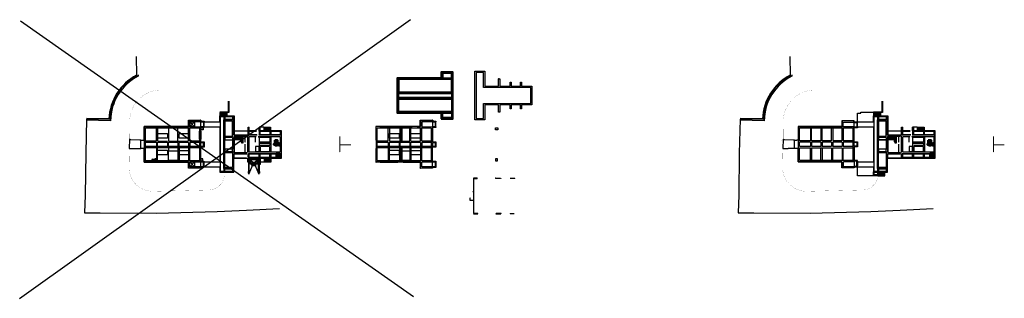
# Model space of a CAD drawing. Header units: inches. Extents: x -9202 to 1099, y -1425 to 1496.
import ezdxf

# ---------------------------------------------------------------- set-up
doc = ezdxf.new("R2010")
doc.units = ezdxf.units.IN
doc.header["$LTSCALE"] = 0.5
doc.header["$MEASUREMENT"] = 0
doc.linetypes.add('CENTER2', pattern=[1.125, 0.75, -0.125, 0.125, -0.125])
doc.linetypes.add('HIDDEN', pattern=[0.375, 0.25, -0.125])
for name, color, linetype, lineweight in [('A-BLDG-E', 8, 'Continuous', 30), ('A-BLDG-E-TEMP', 8, 'Continuous', 30), ('A-DOOR-E', 8, 'Continuous', 30), ('A-FLOR-HRAL-E', 8, 'CENTER2', 30), ('D-CONC-E', 8, 'Continuous', 30), ('D-CONC-EH', 8, 'HIDDEN', 30), ('D-CONC-H', 63, 'HIDDEN', 40), ('D-EQUIP-E', 8, 'Continuous', 50), ('D-EQUIP-MET', 3, 'Continuous', 40), ('D-METL-E', 8, 'Continuous', 40), ('DD-EQUIP-E', 8, 'Continuous', 50), ('EX-EP', 8, 'Continuous', 30), ('S-CONC-E', 8, 'Continuous', 30), ('S-CONC-EH', 8, 'HIDDEN', 30), ('S-CONC-H', 35, 'HIDDEN', 20), ('S-METL-E', 8, 'Continuous', 30), ('SD-STR-E', 8, 'Continuous', 30), ('SD-STR-EH', 8, 'HIDDEN', 30)]:
    doc.layers.add(name, color=color, linetype=linetype, lineweight=lineweight)
for name, color, linetype in [('C-EOP', 8, 'Continuous'), ('EX-BOC', 8, 'Continuous'), ('EX-CONC', 8, 'Continuous')]:
    doc.layers.add(name, color=color, linetype=linetype)

# ---------------------------------------------------------------- blocks, each defined once
blk = doc.blocks.new('A$C08250B23')
at = {"layer": 'S-CONC-H'}
for p, q in [((140, 273), (139, 106)), ((253, 184), (145, 184))]:
    blk.add_line(p, q, dxfattribs=at)

msp = doc.modelspace()

# ---------------------------------------------------------------- linework, layer by layer
at = {"layer": 'A-BLDG-E'}
for p, q in [((-7310, 426), (-7421, 426)), ((-7421, 426), (-7421, 374)), ((-7310, 431), (-7310, 426)), ((-7307, 431), (-7273, 431)), ((-7273, 431), (-7273, 424)), ((-7273, 424), (-7107, 424)), ((-7107, 424), (-7107, 487)), ((-7107, 487), (-6958, 487)), ((-6958, 487), (-6958, 332)), ((-4884, 431), (-4884, 426)), ((-4881, 431), (-4848, 431)), ((-4848, 431), (-4848, 424)), ((-599, 437), (-599, 375)), ((-474, 437), (-599, 437)), ((-474, 435), (-597, 435)), ((-597, 435), (-597, 373)), ((-471, 426), (-437, 426)), ((-437, 426), (-437, 419)), ((-269, 487), (-120, 487)), ((-120, 487), (-120, 332)), ((-7887, 340), (-7886, 362)), ((-7887, 227), (-7887, 340)), ((-7886, 362), (-7544, 363)), ((-7544, 363), (-7322, 363)), ((-7421, 374), (-7310, 374)), ((-7322, 363), (-7322, 332)), ((-7322, 332), (-7322, 221)), ((-7310, 374), (-7310, 367)), ((-7273, 367), (-7307, 367)), ((-7273, 374), (-7273, 367)), ((-7273, 374), (-7108, 374)), ((-7108, 374), (-7109, 7)), ((-6958, 332), (-6812, 332)), ((-6797, 332), (-6818, 332)), ((-6723, 332), (-6800, 332)), ((-6642, 332), (-6703, 332)), ((-6462, 332), (-6649, 332)), ((-6462, 43), (-6462, 332)), ((-4884, 374), (-4884, 367)), ((-4848, 367), (-4881, 367)), ((-4848, 374), (-4848, 367)), ((-1058, 375), (-1058, 234)), ((-599, 375), (-1058, 375)), ((-1056, 373), (-1056, 7)), ((-597, 373), (-1056, 373)), ((-437, 362), (-471, 362)), ((-437, 369), (-437, 362)), ((-120, 332), (25, 332)), ((41, 332), (20, 332)), ((115, 332), (37, 332)), ((196, 332), (135, 332)), ((376, 332), (188, 332)), ((376, 43), (376, 332)), ((-7935, 144), (-7935, 234)), ((-7935, 234), (-7900, 234)), ((-7898, 234), (-7898, 151)), ((-7898, 227), (-7887, 227)), ((-7322, 221), (-7322, 18)), ((-7307, 216), (-7273, 216)), ((-7273, 216), (-7273, 161)), ((-4881, 216), (-4848, 216)), ((-4848, 216), (-4848, 161)), ((-471, 217), (-438, 217)), ((-438, 217), (-438, 163)), ((-7901, 144), (-7935, 144)), ((-7886, 151), (-7898, 151)), ((-7898, 151), (-7898, 144)), ((-7886, 18), (-7886, 151)), ((-7273, 161), (-7307, 161)), ((-4848, 161), (-4882, 161)), ((-1058, 5), (-1058, 146)), ((-438, 163), (-471, 163)), ((-7398, 18), (-7886, 18)), ((-7421, -45), (-7421, 7)), ((-7421, 7), (-7310, 7)), ((-7322, 18), (-7398, 18)), ((-7310, 7), (-7310, 14)), ((-7307, 14), (-7274, 14)), ((-7274, 14), (-7274, 7)), ((-7274, 7), (-7109, 7)), ((-6960, -103), (-6960, 43)), ((-6960, 43), (-6826, 43)), ((-6813, 43), (-6812, 43)), ((-6808, 43), (-6812, 43)), ((-6808, 43), (-6698, 43)), ((-6698, 7), (-6698, 43)), ((-6692, 7), (-6698, 7)), ((-6692, 7), (-6569, 7)), ((-6575, 43), (-6462, 43)), ((-6569, 7), (-6569, 43)), ((-4885, 7), (-4885, 14)), ((-4882, 14), (-4849, 14)), ((-4849, 14), (-4849, 7)), ((-599, 5), (-1058, 5)), ((-1056, 7), (-599, 7)), ((-599, -57), (-599, 5)), ((-597, -55), (-597, 7)), ((-437, 19), (-471, 19)), ((-437, 12), (-437, 19)), ((-122, -103), (-122, 43)), ((-122, 43), (376, 43)), ((-7310, -45), (-7421, -45)), ((-7310, -57), (-7310, -45)), ((-7274, -52), (-7307, -52)), ((-7307, -52), (-7307, -59)), ((-7274, -45), (-7274, -52)), ((-7274, -45), (-7109, -45)), ((-7109, -45), (-7109, -103)), ((-4885, -57), (-4885, -45)), ((-4849, -52), (-4882, -52)), ((-4882, -52), (-4882, -59)), ((-4849, -45), (-4849, -52)), ((-474, -57), (-599, -57)), ((-474, -55), (-597, -55)), ((-471, -45), (-437, -45)), ((-437, -45), (-437, -38)), ((-437, -139), (-437, -45)), ((-7109, -103), (-6960, -103)), ((-271, -103), (-122, -103)), ((-271, -139), (-271, -103)), ((-223, -139), (-271, -139)), ((-223, -139), (-223, -103)), ((-223, -139), (-150, -139)), ((-210, -139), (-210, -103)), ((-197, -139), (-197, -103)), ((-186, -139), (-186, -103)), ((-175, -139), (-175, -103)), ((-163, -139), (-163, -103)), ((-150, -139), (-150, -103))]:
    msp.add_line(p, q, dxfattribs=at)
for points in [[(-437, 426), (-437, 515), (-402, 515), (-402, 527), (-269, 527)], [(-7436, 377), (-7436, 441), (-7433, 441)], [(-7436, 438), (-7436, 441), (-7307, 441), (-7307, 438)], [(-7433, 438), (-7433, 375), (-7436, 375)], [(-7310, 438), (-7433, 438)], [(-7307, 431), (-7307, 441), (-7310, 441)], [(-7310, 438), (-7310, 431)], [(-5011, 377), (-5011, 441), (-5008, 441)], [(-5011, 438), (-5011, 441), (-4881, 441), (-4881, 438)], [(-5008, 438), (-5008, 375), (-5011, 375)], [(-4884, 438), (-5008, 438)], [(-4881, 431), (-4881, 441), (-4884, 441)], [(-4884, 438), (-4884, 431)], [(-471, 426), (-471, 437), (-474, 437)], [(-7900, 375), (-7900, 375), (-7900, 377), (-7436, 377)], [(-7898, 377), (-7900, 377), (-7900, 234), (-7898, 234), (-7898, 340)], [(-7848, 375), (-7898, 375)], [(-7898, 340), (-7898, 375)], [(-7433, 377), (-7433, 375), (-7848, 375)], [(-7310, 242), (-7310, 216), (-7307, 216), (-7307, 367), (-7310, 367), (-7310, 326)], [(-5245, 375), (-5437, 375)], [(-5435, 377), (-5435, 377), (-5435, 377), (-5248, 377)], [(-5192, 377), (-5094, 377)], [(-5092, 375), (-5190, 375)], [(-5008, 377), (-5008, 375), (-5047, 375)], [(-5045, 377), (-5011, 377)], [(-4884, 242), (-4884, 216), (-4881, 216), (-4881, 367), (-4884, 367), (-4884, 242)], [(-474, 242), (-474, 217), (-471, 217), (-471, 362), (-474, 362), (-474, 242)], [(-7898, 121), (-7898, 144), (-7901, 144), (-7901, 4), (-7898, 4), (-7898, 121)], [(-7307, 14), (-7307, 161), (-7310, 161), (-7310, 136)], [(-4882, 14), (-4882, 161), (-4885, 161), (-4885, 51)], [(-474, 139), (-474, 163), (-471, 163), (-471, 19), (-474, 19), (-474, 139)], [(-7440, 7), (-7901, 7), (-7901, 4), (-7437, 4)], [(-7434, 4), (-7434, 7), (-7440, 7)], [(-7434, -57), (-7434, 7), (-7437, 7)], [(-7437, 4), (-7437, -59), (-7434, -59)], [(-7310, 51), (-7310, 14)], [(-5241, 7), (-5434, 7), (-5431, 4), (-5244, 4)], [(-5189, 4), (-5091, 4)], [(-5088, 7), (-5186, 7)], [(-5015, 7), (-5052, 7)], [(-5049, 4), (-5012, 4)], [(-5009, 4), (-5009, 7), (-5015, 7)], [(-5009, -57), (-5009, 7), (-5012, 7)], [(-5012, 4), (-5012, -59), (-5009, -59)], [(-4885, 51), (-4885, 14)], [(-7434, -57), (-7307, -57), (-7307, -59), (-7437, -59), (-7437, -57)], [(-5009, -57), (-4882, -57), (-4882, -59), (-5012, -59), (-5012, -57)], [(-471, -45), (-471, -57), (-474, -57)]]:
    msp.add_lwpolyline(points, dxfattribs=at)
for points in [[(-7322, 326), (-7308, 326), (-7308, 242), (-7322, 242)], [(-7315, 326), (-7313, 326), (-7313, 242), (-7315, 242)], [(-7309, 136), (-7322, 136), (-7322, 51), (-7309, 51)], [(-7315, 136), (-7313, 136), (-7313, 51), (-7315, 51)]]:
    msp.add_lwpolyline(points, close=True, dxfattribs=at)
at = {"layer": 'A-BLDG-E-TEMP'}
for p, q in [((-474, 423), (-474, 435)), ((-5437, 375), (-5472, 375)), ((-5192, 377), (-5248, 377)), ((-5245, 375), (-5190, 375)), ((-5045, 377), (-5094, 377)), ((-5047, 375), (-5092, 375)), ((-474, 362), (-474, 373)), ((-5473, 234), (-5473, 151)), ((-5473, 227), (-5461, 227)), ((-5461, 151), (-5472, 151)), ((-5472, 151), (-5472, 144)), ((-5431, 4), (-5475, 4)), ((-5434, 7), (-5472, 7)), ((-5189, 4), (-5244, 4)), ((-5186, 7), (-5241, 7)), ((-5091, 4), (-5049, 4)), ((-5052, 7), (-5088, 7)), ((-474, 19), (-474, 7)), ((-474, -43), (-474, -55))]:
    msp.add_line(p, q, dxfattribs=at)
for points in [[(-5435, 377), (-5475, 377), (-5475, 234), (-5472, 234), (-5472, 340)], [(-5472, 340), (-5472, 375)], [(-5472, 121), (-5472, 144), (-5475, 144), (-5475, 4), (-5472, 4), (-5472, 121)]]:
    msp.add_lwpolyline(points, dxfattribs=at)
at = {"layer": 'A-DOOR-E'}
for p, q in [((-9202, -1425), (-5114, 1496)), ((-5080, -1409), (-9193, 1480))]:
    msp.add_line(p, q, dxfattribs=at)
at = {"layer": 'A-FLOR-HRAL-E'}
msp.add_line((-226, -106), (-226, -100), dxfattribs=at)
at = {"layer": 'A-FLOR-HRAL-E', "const_width": 1}
for points in [[(-264, 484, 1), (-263, 484, 1)], [(-124, 484, 1), (-123, 484, 1)], [(-124, 329, 1), (-123, 329, 1)], [(111, 329, 1), (112, 329, 1)], [(-219, 240, 1), (-218, 240, 1)], [(-125, 240, 1), (-124, 240, 1)], [(-219, 137, 1), (-218, 137, 1)], [(-125, 137, 1), (-124, 137, 1)], [(-125, 46, 1), (-124, 46, 1)], [(-12, 46, 1), (-11, 46, 1)], [(-268, -100, -1), (-267, -100, -1)], [(-226, -100, -1), (-225, -100, -1)], [(-125, -100, 1), (-124, -100, 1)], [(-268, -136, -1), (-267, -136, -1)], [(-226, -106, -1), (-225, -106, -1)], [(-156, -106, -1), (-155, -106, -1)], [(-156, -136, -1), (-155, -136, -1)]]:
    msp.add_lwpolyline(points, format="xyb", close=True, dxfattribs=at)
at = {"layer": 'A-FLOR-HRAL-E'}
for points in [[(111, 329), (-123, 329), (-123, 484), (-263, 484)], [(-124, 137), (-219, 137), (-219, 240), (-124, 240)], [(-226, -100), (-125, -100), (-125, -100), (-125, 46), (-13, 46)], [(-150, -136), (-268, -136), (-268, -100), (-268, -100)], [(-155, -106), (-226, -106)]]:
    msp.add_lwpolyline(points, dxfattribs=at)
at = {"layer": 'C-EOP'}
for p, q in [((-435, 424), (-269, 424)), ((-269, 424), (-269, 487)), ((-435, 374), (-270, 374)), ((-270, 374), (-271, 7)), ((-1229, 234), (-1229, 234)), ((-1097, 234), (-1073, 234)), ((-1097, 144), (-1161, 145)), ((-1097, 144), (-1097, 174)), ((-1056, 144), (-1097, 144)), ((-436, 7), (-271, 7)), ((-436, -45), (-271, -45)), ((-271, -45), (-271, -103))]:
    msp.add_line(p, q, dxfattribs=at)
at = {"layer": 'C-EOP', "flags": 128}
for points in [[(-1145, 1109), (-1141, 915, 0.267024), (-1430, 456), (-1665, 459)], [(-1123, 917), (-1123, 904, 0.281648), (-1412, 437), (-1663, 441)], [(-1135, 912), (-1135, 911, 0.271784), (-1424, 450), (-1663, 453)]]:
    msp.add_lwpolyline(points, format="xyb", dxfattribs=at)
at = {"layer": 'C-EOP', "const_width": 1, "flags": 128}
for points in [[(-7736, 759, 0.404074), (-8051, 425), (-8053, 239)], [(-898, 759, 0.404074), (-1213, 425), (-1215, 239)], [(-7061, -141), (-7061, -141, -0.375712), (-7223, -289), (-7808, -303, -0.398904), (-8058, -69), (-8053, 239)], [(-223, -141), (-223, -141, -0.375712), (-385, -289), (-970, -303, -0.398904), (-1220, -69), (-1215, 239)]]:
    msp.add_lwpolyline(points, format="xyb", dxfattribs=at)
at = {"layer": 'C-EOP', "flags": 128}
msp.add_lwpolyline([(-1663, 453), (-1673, 96), (-1679, -343), (-1685, -527), (-1520, -529), (-931, -531), (-298, -513), (10, -500), (354, -483)], dxfattribs=at)
at = {"layer": 'C-EOP'}
for points in [[(-1097, 174), (-1097, 174), (-1097, 234), (-1106, 234), (-1205, 236), (-1215, 242), (-1217, 146), (-1206, 146), (-1161, 145)], [(-1056, 234), (-1073, 234)]]:
    msp.add_lwpolyline(points, dxfattribs=at)
at = {"layer": 'D-CONC-E'}
for p, q in [((-7421, 374), (-7372, 426)), ((-7421, 426), (-7372, 374)), ((-6832, 273), (-6959, 273)), ((-6959, 273), (-6959, 105)), ((-6865, 237), (-6959, 237)), ((-6944, 273), (-6944, 237)), ((-6932, 237), (-6932, 273)), ((-6922, 273), (-6922, 237)), ((-6910, 237), (-6910, 273)), ((-6899, 273), (-6899, 237)), ((-6889, 237), (-6889, 273)), ((-6877, 273), (-6877, 201)), ((-6865, 201), (-6865, 273)), ((-6814, 105), (-6814, 273)), ((6, 273), (-121, 273)), ((-121, 273), (-121, 105)), ((-27, 237), (-121, 237)), ((-106, 273), (-106, 237)), ((-94, 237), (-94, 273)), ((-84, 273), (-84, 237)), ((-72, 237), (-72, 273)), ((-61, 273), (-61, 237)), ((-51, 237), (-51, 273)), ((-39, 273), (-39, 201)), ((-27, 201), (-27, 273)), ((24, 105), (24, 273)), ((-6959, 105), (-6826, 105)), ((-6871, 201), (-6879, 201)), ((-121, 105), (12, 105)), ((-33, 201), (-41, 201)), ((-7373, -45), (-7421, 7)), ((-7421, -45), (-7373, 7)), ((-6649, 43), (-6575, 43)), ((-6643, 43), (-6643, 7)), ((-6631, 43), (-6631, 7)), ((-6618, 43), (-6618, 7)), ((-6606, 43), (-6606, 7)), ((-6594, 43), (-6594, 7)), ((-6582, 43), (-6582, 7)), ((-271, -139), (-437, -139))]:
    msp.add_line(p, q, dxfattribs=at)
for points in [[(-7421, 426), (-7372, 426), (-7372, 374), (-7421, 374)], [(-7307, 361), (-7283, 361), (-7283, 343), (-7307, 343)], [(-4225, 361), (-4201, 361), (-4201, 343), (-4225, 343)], [(-7054, 237), (-6974, 237), (-6974, 140), (-7054, 140)], [(-216, 237), (-136, 237), (-136, 140), (-216, 140)], [(-7421, 7), (-7373, 7), (-7373, -45), (-7421, -45)], [(-7307, 18), (-7284, 18), (-7284, 36), (-7307, 36)], [(-4225, 18), (-4202, 18), (-4202, 36), (-4225, 36)]]:
    msp.add_lwpolyline(points, close=True, dxfattribs=at)
at = {"layer": 'D-CONC-EH'}
for p, q in [((-7273, 374), (-7273, 424)), ((-7069, 446), (-6961, 446)), ((-7069, 446), (-7069, -65)), ((-6961, 446), (-6961, 487)), ((-6961, 286), (-6961, 446)), ((-4884, 426), (-4996, 426)), ((-4996, 426), (-4996, 374)), ((-4848, 374), (-4848, 424)), ((-585, 423), (-474, 423)), ((-585, 373), (-585, 423)), ((-437, 369), (-437, 419)), ((-231, 446), (-123, 446)), ((-231, 446), (-231, -65)), ((-123, 446), (-123, 487)), ((-123, 286), (-123, 446)), ((-7772, 225), (-7772, 362)), ((-7759, 363), (-7759, 224)), ((-7645, 363), (-7645, 224)), ((-7546, 224), (-7546, 363)), ((-7434, 224), (-7434, 363)), ((-7421, 224), (-7421, 363)), ((-6652, 332), (-6680, 332)), ((-5461, 362), (-4897, 363)), ((-5461, 18), (-5461, 362)), ((-5346, 225), (-5346, 362)), ((-5334, 363), (-5334, 224)), ((-5120, 224), (-5120, 363)), ((-5109, 224), (-5109, 363)), ((-5009, 224), (-5009, 363)), ((-4996, 374), (-4884, 374)), ((-4996, 224), (-4996, 363)), ((-4897, 363), (-4897, 18)), ((-1044, 226), (-1044, 361)), ((-1044, 361), (-486, 361)), ((-930, 361), (-930, 226)), ((-918, 226), (-918, 361)), ((-819, 361), (-819, 226)), ((-807, 226), (-807, 361)), ((-708, 226), (-708, 361)), ((-696, 361), (-696, 226)), ((-597, 226), (-597, 361)), ((-474, 373), (-585, 373)), ((-585, 361), (-585, 226)), ((-486, 363), (-486, 18)), ((-486, 361), (-486, 226)), ((186, 332), (157, 332)), ((-7887, 152), (-7887, 225)), ((-7886, 225), (-7772, 225)), ((-7886, 211), (-7772, 211)), ((-7772, 211), (-7772, 168)), ((-7759, 224), (-7653, 224)), ((-7645, 224), (-7546, 224)), ((-7546, 224), (-7434, 224)), ((-7322, 224), (-7421, 224)), ((-7421, 211), (-7322, 211)), ((-7421, 211), (-7421, 168)), ((-7054, 276), (-7054, 264)), ((-7054, 264), (-6974, 264)), ((-7054, 264), (-7054, 237)), ((-6974, 264), (-6974, 276)), ((-6974, 264), (-6974, 237)), ((-6716, 286), (-6961, 286)), ((-6843, 207), (-6843, 273)), ((-6702, 266), (-6584, 266)), ((-6464, 286), (-6701, 286)), ((-6698, 266), (-6698, 106)), ((-6585, 210), (-6585, 176)), ((-6573, 273), (-6573, 106)), ((-6464, 93), (-6464, 286)), ((-5461, 225), (-5346, 225)), ((-5461, 211), (-5347, 211)), ((-5347, 211), (-5347, 168)), ((-5334, 224), (-5220, 224)), ((-5220, 224), (-5120, 224)), ((-5109, 224), (-5009, 224)), ((-4897, 224), (-4996, 224)), ((-4996, 211), (-4897, 211)), ((-4996, 211), (-4996, 168)), ((-930, 226), (-1044, 226)), ((-1044, 166), (-1044, 214)), ((-1044, 214), (-930, 214)), ((-930, 214), (-930, 166)), ((-708, 226), (-918, 226)), ((-918, 214), (-918, 166)), ((-918, 214), (-819, 214)), ((-819, 214), (-819, 166)), ((-807, 214), (-807, 166)), ((-807, 214), (-708, 214)), ((-708, 214), (-708, 166)), ((-597, 226), (-696, 226)), ((-696, 214), (-696, 166)), ((-696, 214), (-597, 214)), ((-597, 214), (-597, 166)), ((-486, 226), (-585, 226)), ((-585, 214), (-585, 166)), ((-585, 214), (-486, 214)), ((-486, 214), (-486, 166)), ((-216, 276), (-216, 264)), ((-216, 264), (-136, 264)), ((-216, 264), (-216, 237)), ((-136, 264), (-136, 276)), ((-136, 264), (-136, 237)), ((122, 286), (-123, 286)), ((-5, 207), (-5, 273)), ((135, 266), (253, 266)), ((374, 286), (137, 286)), ((139, 266), (139, 106)), ((253, 210), (253, 176)), ((265, 273), (265, 106)), ((374, 93), (374, 286)), ((-7772, 168), (-7886, 168)), ((-7322, 165), (-7886, 165)), ((-7322, 153), (-7886, 153)), ((-7772, 153), (-7772, 18)), ((-7759, 18), (-7759, 153)), ((-7645, 153), (-7645, 124)), ((-7546, 153), (-7546, 120)), ((-7534, 153), (-7534, 18)), ((-7434, 153), (-7434, 18)), ((-7421, 168), (-7322, 168)), ((-7421, 18), (-7421, 153)), ((-7054, 140), (-7054, 116)), ((-7054, 116), (-6974, 116)), ((-7054, 116), (-7054, 103)), ((-6974, 116), (-6974, 140)), ((-6974, 116), (-6974, 103)), ((-6686, 176), (-6686, 182)), ((-6585, 176), (-6686, 176)), ((-6686, 114), (-6686, 166)), ((-5347, 168), (-5461, 168)), ((-4897, 165), (-5461, 165)), ((-4897, 153), (-5461, 153)), ((-5347, 153), (-5347, 18)), ((-5334, 18), (-5334, 153)), ((-5121, 153), (-5121, 18)), ((-5108, 153), (-5108, 18)), ((-5008, 153), (-5008, 18)), ((-4996, 168), (-4897, 168)), ((-4996, 18), (-4996, 153)), ((-930, 166), (-1044, 166)), ((-1044, 19), (-1044, 154)), ((-1044, 154), (-930, 154)), ((-930, 19), (-930, 154)), ((-819, 166), (-918, 166)), ((-918, 154), (-918, 19)), ((-918, 154), (-708, 154)), ((-819, 19), (-819, 154)), ((-708, 166), (-807, 166)), ((-807, 154), (-807, 19)), ((-708, 154), (-708, 19)), ((-597, 166), (-696, 166)), ((-696, 19), (-696, 154)), ((-696, 154), (-597, 154)), ((-597, 154), (-597, 19)), ((-486, 166), (-585, 166)), ((-585, 19), (-585, 154)), ((-585, 154), (-486, 154)), ((-486, 154), (-486, 19)), ((-216, 140), (-216, 116)), ((-216, 116), (-136, 116)), ((-216, 116), (-216, 103)), ((-136, 116), (-136, 140)), ((-136, 116), (-136, 103)), ((151, 176), (151, 182)), ((253, 176), (151, 176)), ((151, 114), (151, 166)), ((-7274, 7), (-7274, -45)), ((-6962, -65), (-6962, 93)), ((-6962, 93), (-6825, 93)), ((-6962, 49), (-6825, 49)), ((-6959, 49), (-6959, 91)), ((-6959, 91), (-6826, 91)), ((-6812, 93), (-6464, 93)), ((-6812, 49), (-6812, 93)), ((-6812, 91), (-6477, 91)), ((-6812, 49), (-6812, 49)), ((-6800, 50), (-6800, 91)), ((-6704, 50), (-6800, 50)), ((-6698, 50), (-6698, 91)), ((-6583, 50), (-6692, 50)), ((-6686, 50), (-6686, 91)), ((-6686, 43), (-6686, 7)), ((-6686, 43), (-6652, 43)), ((-6583, 50), (-6583, 91)), ((-6572, 50), (-6572, 91)), ((-6477, 50), (-6572, 50)), ((-6477, 91), (-6477, 50)), ((-4897, 18), (-5461, 18)), ((-4995, -45), (-4995, 7)), ((-4995, 7), (-4885, 7)), ((-4849, 7), (-4849, -45)), ((-486, 19), (-1044, 19)), ((-474, 7), (-585, 7)), ((-585, 7), (-585, -43)), ((-437, 12), (-437, -38)), ((-124, -65), (-124, 93)), ((-124, 93), (12, 93)), ((-124, 49), (13, 49)), ((-121, 49), (-121, 91)), ((-121, 91), (12, 91)), ((25, 49), (25, 93)), ((26, 49), (25, 49)), ((26, 93), (374, 93)), ((26, 91), (361, 91)), ((37, 50), (37, 91)), ((133, 50), (37, 50)), ((139, 50), (139, 91)), ((255, 50), (145, 50)), ((151, 50), (151, 91)), ((255, 50), (255, 91)), ((266, 50), (266, 91)), ((361, 50), (266, 50)), ((361, 91), (361, 50)), ((-7069, -65), (-6962, -65)), ((-4885, -45), (-4995, -45)), ((-585, -43), (-474, -43)), ((-231, -65), (-124, -65)), ((-263, -131), (-263, -103)), ((-150, -131), (-263, -131))]:
    msp.add_line(p, q, dxfattribs=at)
for points in [[(-7307, 424), (-7280, 424), (-7280, 373), (-7307, 373)], [(-7102, 480), (-7066, 480), (-7066, -97), (-7102, -97)], [(-6974, 433), (-7054, 433), (-7054, 276), (-6974, 276)], [(-7052, 480), (-6974, 480), (-6974, 449), (-7052, 449)], [(-4881, 424), (-4855, 424), (-4855, 373), (-4881, 373)], [(-471, 419), (-445, 419), (-445, 368), (-471, 368)], [(-264, 480), (-228, 480), (-228, -97), (-264, -97)], [(-136, 433), (-216, 433), (-216, 276), (-136, 276)], [(-215, 480), (-136, 480), (-136, 449), (-215, 449)], [(-6812, 327), (-6958, 327), (-6958, 288), (-6813, 288)], [(-6686, 327), (-6584, 327), (-6584, 288), (-6686, 288)], [(-6572, 327), (-6476, 327), (-6476, 288), (-6572, 288)], [(25, 327), (-120, 327), (-120, 288), (25, 288)], [(151, 327), (253, 327), (253, 288), (151, 288)], [(265, 327), (361, 327), (361, 288), (265, 288)], [(-7759, 211), (-7657, 211), (-7657, 168), (-7759, 168)], [(-7645, 211), (-7546, 211), (-7546, 168), (-7645, 168)], [(-7534, 211), (-7434, 211), (-7434, 168), (-7534, 168)], [(-7307, 210), (-7281, 210), (-7281, 167), (-7307, 167)], [(-5334, 211), (-5231, 211), (-5231, 168), (-5334, 168)], [(-5220, 211), (-5121, 211), (-5121, 168), (-5220, 168)], [(-5108, 211), (-5008, 211), (-5008, 168), (-5108, 168)], [(-4881, 210), (-4856, 210), (-4856, 167), (-4881, 167)], [(-471, 212), (-445, 212), (-445, 169), (-471, 169)], [(-7054, 103), (-6974, 103), (-6974, -53), (-7054, -53)], [(-6686, 114), (-6584, 114), (-6584, 166), (-6686, 166)], [(-216, 103), (-136, 103), (-136, -53), (-216, -53)], [(151, 114), (253, 114), (253, 166), (151, 166)], [(-471, -38), (-445, -38), (-445, 13), (-471, 13)], [(-7054, -67), (-6974, -67), (-6974, -97), (-7054, -97)], [(-215, -67), (-137, -67), (-137, -97), (-215, -97)]]:
    msp.add_lwpolyline(points, close=True, dxfattribs=at)
for points in [[(-6717, 288), (-6800, 288), (-6800, 327), (-6724, 327)], [(-6703, 327), (-6698, 327), (-6698, 288), (-6703, 288)], [(121, 288), (38, 288), (38, 327), (114, 327)], [(135, 327), (139, 327), (139, 288), (135, 288)], [(-6813, 103), (-6812, 103), (-6812, 275), (-6961, 275), (-6961, 103), (-6825, 103)], [(-6708, 273), (-6476, 273), (-6476, 106), (-6801, 106), (-6801, 273), (-6723, 273)], [(25, 103), (25, 103), (25, 275), (-123, 275), (-123, 103), (13, 103)], [(129, 273), (362, 273), (362, 106), (37, 106), (37, 273), (115, 273)], [(-4413, -165), (-4453, -165), (-4453, -308)], [(-4453, -398), (-4453, -538), (-4409, -538), (-4412, -536), (-4451, -536), (-4451, -168), (-4415, -168), (-4413, -165)], [(-4226, -165), (-4170, -165), (-4168, -168), (-4224, -168), (-4226, -165)], [(-4023, -165), (-4026, -168), (-4070, -168), (-4072, -165), (-4023, -165)], [(-4451, -308), (-4463, -308)], [(-4451, -398), (-4488, -398), (-4488, -369)], [(-4220, -536), (-4222, -538), (-4167, -538), (-4164, -536), (-4164, -536), (-4220, -536)], [(-4030, -536), (-4027, -538), (-4069, -538), (-4066, -536), (-4030, -536)]]:
    msp.add_lwpolyline(points, dxfattribs=at)
at = {"layer": 'D-CONC-EH', "linetype": 'Continuous'}
for points in [[(-6879, 201), (-6883, 216), (-6877, 223), (-6891, 219), (-6886, 225), (-6889, 237)], [(-41, 201), (-45, 216), (-39, 223), (-53, 219), (-48, 225), (-51, 237)]]:
    msp.add_lwpolyline(points, dxfattribs=at)
at = {"layer": 'D-CONC-H'}
for p, q in [((-5220, 363), (-5220, 224)), ((-5220, 362), (-5208, 363)), ((-5208, 363), (-5208, 224)), ((-5220, 224), (-5208, 224)), ((-5220, 18), (-5220, 153)), ((-5220, 153), (-5208, 153)), ((-5208, 153), (-5208, 18)), ((-5220, 18), (-5208, 18))]:
    msp.add_line(p, q, dxfattribs=at)
at = {"layer": 'D-EQUIP-E'}
for p, q in [((-6528, 204), (-6528, 210)), ((-6510, 204), (-6510, 212)), ((310, 204), (310, 210)), ((328, 204), (328, 212)), ((-6541, 184), (-6541, 193)), ((-6541, 193), (-6532, 193)), ((-6532, 184), (-6541, 184)), ((-6537, 184), (-6537, 193)), ((-6534, 184), (-6534, 193)), ((-6532, 193), (-6530, 196)), ((-6530, 181), (-6532, 184)), ((-6509, 198), (-6489, 198)), ((-6509, 180), (-6489, 180)), ((297, 184), (297, 193)), ((297, 193), (306, 193)), ((306, 184), (297, 184)), ((301, 184), (301, 193)), ((303, 184), (303, 193)), ((306, 193), (308, 196)), ((308, 181), (306, 184)), ((329, 198), (349, 198)), ((329, 180), (349, 180))]:
    msp.add_line(p, q, dxfattribs=at)
for points in [[(-6534, 234), (-6505, 234), (-6505, 205), (-6534, 205)], [(304, 234), (333, 234), (333, 205), (304, 205)], [(-6541, 186), (-6544, 186), (-6544, 192), (-6541, 192)], [(-6531, 204), (-6508, 204), (-6508, 203), (-6531, 203)], [(-6530, 202), (-6511, 202), (-6511, 178), (-6530, 178)], [(-6509, 200), (-6511, 200), (-6511, 178), (-6509, 178)], [(297, 186), (294, 186), (294, 192), (297, 192)], [(307, 204), (330, 204), (330, 203), (307, 203)], [(308, 202), (327, 202), (327, 178), (308, 178)], [(329, 200), (327, 200), (327, 178), (329, 178)]]:
    msp.add_lwpolyline(points, close=True, dxfattribs=at)
for centre, radius in [((-6520, 220), 12), ((-6520, 219), 8.99), ((318, 220), 12), ((318, 219), 8.99), ((-6489, 189), 8.98), ((349, 189), 8.98), ((-7809, 26), 5.96), ((-7783, 27), 7.4)]:
    msp.add_circle(centre, radius, dxfattribs=at)
for centre in [(-6488, 189), (350, 189)]:
    msp.add_arc(centre, 12.4, 224.1218, 132.05, dxfattribs=at)
at = {"layer": 'D-EQUIP-MET'}
for points in [[(-4792, 456), (-4669, 456), (-4669, 946), (-4792, 946), (-4792, 884), (-5251, 884), (-5251, 518), (-4792, 518)], [(-4780, 934), (-4780, 884), (-4681, 884), (-4681, 934)], [(-4681, 872), (-5239, 872), (-5239, 737), (-4681, 737)], [(-5239, 725), (-4681, 725), (-4681, 677), (-5239, 677)], [(-4681, 530), (-5239, 530), (-5239, 665), (-4681, 665)], [(-4780, 468), (-4780, 518), (-4681, 518), (-4681, 468)]]:
    msp.add_lwpolyline(points, close=True, dxfattribs=at)
at = {"layer": 'D-METL-E'}
for p, q in [((-6477, 92), (-6519, 92)), ((-6519, 92), (-6519, 50)), ((-6519, 50), (-6477, 50)), ((-6517, 92), (-6517, 50)), ((-6479, 90), (-6517, 90)), ((-6517, 52), (-6479, 52)), ((-6498, 50), (-6498, 92)), ((-6479, 50), (-6479, 91)), ((-6477, 50), (-6477, 92)), ((361, 92), (319, 92)), ((319, 92), (319, 50)), ((319, 50), (361, 50)), ((321, 92), (321, 50)), ((359, 90), (321, 90)), ((321, 52), (359, 52)), ((340, 50), (340, 92)), ((359, 50), (359, 91)), ((361, 50), (361, 92))]:
    msp.add_line(p, q, dxfattribs=at)
at = {"layer": 'DD-EQUIP-E'}
msp.add_lwpolyline([(-6789, 35), (-6715, 35), (-6715, -12), (-6789, -12)], close=True, dxfattribs=at)
at = {"layer": 'EX-BOC', "flags": 128}
for points in [[(-7983, 1109), (-7979, 915, 0.267024), (-8268, 456), (-8503, 459)], [(-7961, 917), (-7961, 904, 0.281648), (-8250, 437), (-8501, 441)], [(-7973, 912), (-7973, 911, 0.271784), (-8262, 450), (-8501, 453)]]:
    msp.add_lwpolyline(points, format="xyb", dxfattribs=at)
at = {"layer": 'EX-CONC', "flags": 128}
msp.add_lwpolyline([(-7935, 234), (-7935, 234), (-7944, 234), (-8043, 236), (-8053, 242), (-8055, 146), (-8044, 146), (-7946, 145), (-7935, 144), (-7935, 144)], close=True, dxfattribs=at)
at = {"layer": 'EX-EP', "flags": 128}
msp.add_lwpolyline([(-8501, 453), (-8510, 96), (-8517, -343), (-8523, -527), (-8358, -529), (-7769, -531), (-7135, -513), (-6828, -500), (-6483, -483)], dxfattribs=at)
at = {"layer": 'S-CONC-E'}
for p, q in [((-7018, 523), (-7018, 642)), ((-7014, 642), (-7014, 523)), ((-180, 523), (-180, 642)), ((-176, 642), (-176, 523)), ((-7018, 527), (-7108, 527)), ((-7107, 523), (-7034, 523)), ((-7107, 523), (-7107, 487)), ((-7095, 523), (-7095, 487)), ((-7083, 523), (-7083, 487)), ((-7071, 523), (-7071, 487)), ((-7059, 523), (-7059, 487)), ((-7047, 523), (-7047, 487)), ((-7014, 523), (-7035, 523)), ((-7034, 523), (-7034, 487)), ((-180, 527), (-270, 527)), ((-269, 523), (-196, 523)), ((-269, 523), (-269, 487)), ((-257, 523), (-257, 487)), ((-245, 523), (-245, 487)), ((-233, 523), (-233, 487)), ((-222, 523), (-222, 487)), ((-210, 523), (-210, 487)), ((-176, 523), (-197, 523)), ((-196, 523), (-196, 487)), ((-6735, 213), (-6735, 265)), ((-6584, 266), (-6584, 213)), ((103, 213), (103, 265)), ((253, 266), (253, 213))]:
    msp.add_line(p, q, dxfattribs=at)
msp.add_lwpolyline([(-3963, 604), (-4059, 604), (-4059, 562, 0.158624), (-4062, 563, 0.158624), (-4065, 562, -0.158624), (-4068, 561, -0.158624), (-4071, 562), (-4071, 604), (-4179, 604), (-4179, 526, 0.158624), (-4182, 527, 0.158624), (-4185, 526, -0.158624), (-4188, 525, -0.158624), (-4191, 526), (-4191, 604), (-4337, 604), (-4337, 447), (-4439, 447), (-4439, 955), (-4337, 955), (-4337, 798), (-4191, 798), (-4191, 877, -0.158624), (-4188, 878, -0.158624), (-4185, 877, 0.158624), (-4182, 876, 0.158624), (-4179, 877), (-4179, 798), (-4071, 798), (-4071, 841, -0.158624), (-4068, 842, -0.158624), (-4065, 841, 0.158624), (-4062, 840, 0.158624), (-4059, 841), (-4059, 798), (-3963, 798), (-3963, 841, -0.158624), (-3960, 842, -0.158624), (-3957, 841, 0.158624), (-3954, 840, 0.158624), (-3951, 841), (-3951, 798), (-3843, 798), (-3843, 604), (-3951, 604), (-3951, 562, 0.158624), (-3954, 563, 0.158624), (-3957, 562, -0.158624), (-3960, 561, -0.158624), (-3963, 562)], format="xyb", close=True, dxfattribs=at)
for points in [[(-4349, 459), (-4349, 616), (-3855, 616), (-3855, 786), (-4349, 786), (-4349, 943), (-4427, 943), (-4427, 459)], [(-6735, 114), (-6698, 114), (-6698, 166), (-6735, 166)], [(103, 114), (139, 114), (139, 166), (103, 166)]]:
    msp.add_lwpolyline(points, close=True, dxfattribs=at)
at = {"layer": 'S-CONC-EH'}
for points in [[(-7307, 7), (-7281, 7), (-7281, -45), (-7307, -45)], [(-4882, 7), (-4856, 7), (-4856, -45), (-4882, -45)]]:
    msp.add_lwpolyline(points, close=True, dxfattribs=at)
at = {"layer": 'S-METL-E'}
for points in [[(-7759, 302), (-7657, 302), (-7657, 254), (-7759, 254)], [(-7534, 302), (-7434, 302), (-7434, 254), (-7534, 254)], [(-5334, 302), (-5232, 302), (-5232, 254), (-5334, 254)], [(-5109, 302), (-5009, 302), (-5009, 254), (-5109, 254)], [(-7759, 127), (-7657, 127), (-7657, 79), (-7759, 79)], [(-7645, 120), (-7546, 120), (-7546, 21), (-7645, 21)], [(-7534, 126), (-7434, 126), (-7434, 78), (-7534, 78)], [(-5334, 127), (-5232, 127), (-5232, 79), (-5334, 79)], [(-5219, 120), (-5121, 120), (-5121, 21), (-5219, 21)], [(-5108, 126), (-5008, 126), (-5008, 78), (-5108, 78)]]:
    msp.add_lwpolyline(points, close=True, dxfattribs=at)
at = {"layer": 'SD-STR-E'}
for p, q in [((-6812, 332), (-6812, 368)), ((-6812, 368), (-6800, 368)), ((-6800, 332), (-6800, 368)), ((-6649, 368), (-6698, 368)), ((-6698, 332), (-6698, 368)), ((-6649, 368), (-6576, 368)), ((-6649, 368), (-6649, 332)), ((-6637, 368), (-6637, 332)), ((-6625, 368), (-6625, 332)), ((-6613, 368), (-6613, 332)), ((-6602, 368), (-6602, 332)), ((-6590, 368), (-6590, 332)), ((-6576, 368), (-6576, 332)), ((25, 332), (25, 368)), ((25, 368), (37, 368)), ((37, 332), (37, 368)), ((188, 368), (139, 368)), ((139, 332), (139, 368)), ((188, 368), (262, 368)), ((188, 368), (188, 332)), ((201, 368), (201, 332)), ((213, 368), (213, 332)), ((225, 368), (225, 332)), ((236, 368), (236, 332)), ((248, 368), (248, 332)), ((262, 368), (262, 332)), ((-6820, 43), (-6820, 7)), ((-6820, 7), (-6808, 7)), ((-6808, 7), (-6808, 43)), ((-6808, 7), (-6808, -75)), ((-6802, -75), (-6802, 43)), ((-6802, 43), (-6764, -5)), ((-6742, -5), (-6704, 43)), ((-6704, -75), (-6704, 7)), ((-6698, 7), (-6698, -75)), ((-6808, -75), (-6811, -114)), ((-6805, -114), (-6802, -75)), ((-6804, -123), (-6764, -27)), ((-6742, -27), (-6699, -124)), ((-6699, -114), (-6704, -75)), ((-6698, -75), (-6694, -114)), ((-6811, -114), (-6805, -114)), ((-6694, -114), (-6699, -114))]:
    msp.add_line(p, q, dxfattribs=at)
for points in [[(-6698, 7), (-6686, 7), (-6686, -23), (-6698, -23)], [(-6764, -5), (-6742, -5), (-6742, -27), (-6764, -27)]]:
    msp.add_lwpolyline(points, close=True, dxfattribs=at)
at = {"layer": 'SD-STR-EH'}
for p, q in [((-6686, 332), (-6686, 368)), ((151, 332), (151, 368)), ((-6692, 265), (-6692, 273)), ((-6584, 213), (-6692, 213)), ((145, 265), (145, 273)), ((253, 213), (145, 213)), ((-6843, 105), (-6843, 191)), ((-6692, 203), (-6585, 203)), ((-5, 105), (-5, 191)), ((145, 203), (253, 203))]:
    msp.add_line(p, q, dxfattribs=at)
msp.add_lwpolyline([(-6772, 3), (-6734, 3), (-6734, -35), (-6772, -35)], close=True, dxfattribs=at)

# ---------------------------------------------------------------- block references
at = {"layer": 'A-BLDG-E'}
for p in [(-5992, 0), (846, 0)]:
    msp.add_blockref('A$C08250B23', p, dxfattribs=at)

doc.saveas('drawing.dxf')
